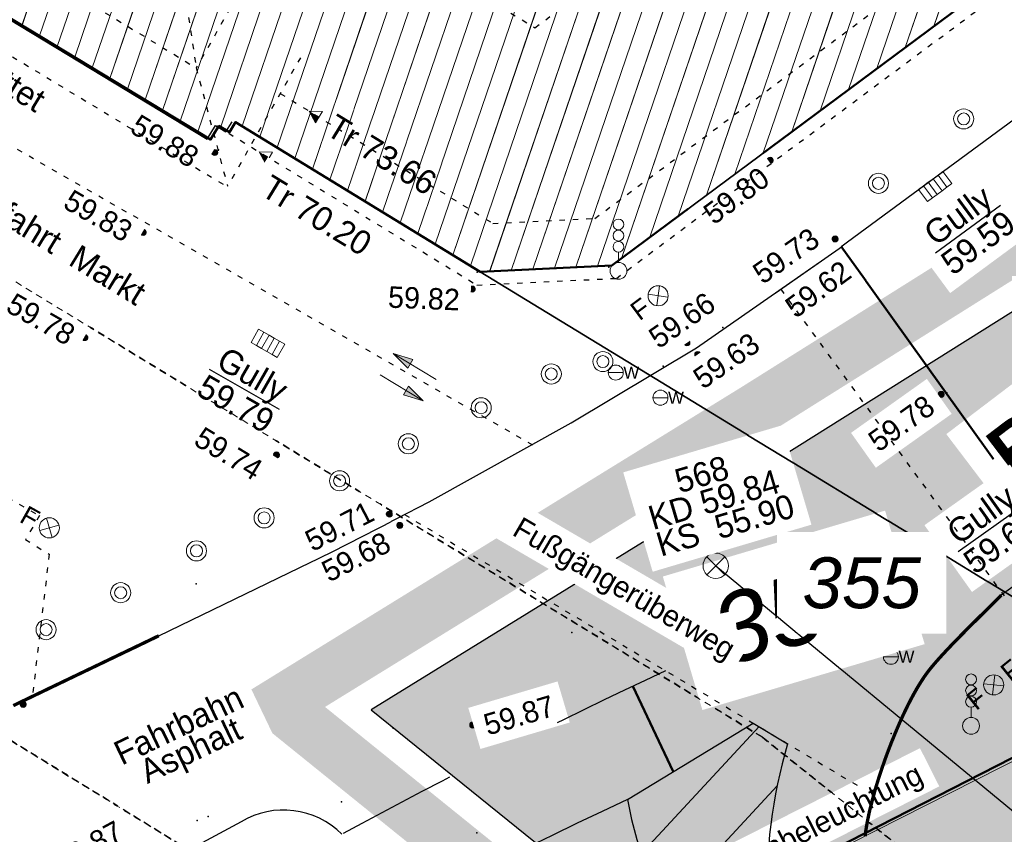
# Model space of a CAD drawing. Header units: millimetres. Extents: x 32365810 to 32368499, y 5620272 to 5622478.
# Tile 160 of 249: x 32366629 to 32366647, y 5620693 to 5620708. Entities that reach past the tile are written whole.
import ezdxf

# ---------------------------------------------------------------- set-up
doc = ezdxf.new("R2010")
doc.units = ezdxf.units.MM
for name, pattern in [('1000.100', [0]), ('1000.104', [0.225, 0.075, -0.15]), ('1000.196', [0.225, 0.075, -0.15]), ('1000.210', [0]), ('1000.212', [0.25, 0.1, -0.15]), ('1000.213', [4.5, 2.25, -2.25]), ('1000.214', [0]), ('1000.300', [0]), ('1000.325', [0]), ('1600.1047', [0]), ('1600.2028', [0]), ('1600.2032', [0.25, 0.125, 0, 0, -0.125]), ('1600.2505', [0]), ('1600.2512', [0.25, 0.125, 0, 0, -0.125]), ('GELTUNGSBEREICH', [8.5, 7, -1.5])]:
    doc.linetypes.add(name, pattern=pattern)
doc.layers.get('0').update_dxf_attribs({"color": 1, "linetype": 'CONTINUOUS'})
doc.layers.add('_K_Flurstücke_Grenzpunkte', color=251, linetype='CONTINUOUS', lineweight=50)
for name, color, linetype in [('_K_Gebäude', 251, 'CONTINUOUS'), ('_K_Siedlungsflächen - Bauwerke u. Einrichtungen', 251, 'CONTINUOUS'), ('GELTUNGSBEREICH_B', 7, 'CONTINUOUS'), ('UMGR_GELTUNGSBEREICH', 7, 'CONTINUOUS'), ('UMGR_STRASSENVERKEHRSFLÄCHE', 7, 'CONTINUOUS')]:
    doc.layers.add(name, color=color, linetype=linetype)
for name, color, linetype, transparency in [('Beschriftung Kanalbestand (AMT 66)', 7, 'CONTINUOUS', 0.75), ('Beschriftung Topographie', 7, 'CONTINUOUS', 0.75), ('EFB-_ Dachhöhen Bestandsgebäude (NHN)', 7, 'CONTINUOUS', 0.75), ('Fahrbahnmarkierung', 7, 'CONTINUOUS', 0.75), ('Flurstücke_Grenzpunkte', 11, 'CONTINUOUS', 0.75), ('Gebäude', 31, 'CONTINUOUS', 0.75), ('Höhen_ gemessen (NHN)', 7, 'CONTINUOUS', 0.75), ('Lagebezeichnungen', 12, 'CONTINUOUS', 0.75), ('Leitungen Kanalbestand (AMT 66)', 7, 'CONTINUOUS', 0.75), ('Siedlungsflächen - Bauwerke u. Einrichtungen', 51, 'CONTINUOUS', 0.75), ('Stromversorgung', 7, 'CONTINUOUS', 0.75), ('Symbole Topographie', 7, 'CONTINUOUS', 0.75), ('Topographie_ örtl. Aufnahme', 7, 'CONTINUOUS', 0.75), ('Wasserleitung', 7, 'CONTINUOUS', 0.75), ('weitere Entwässerungsleitungen', 7, 'CONTINUOUS', 0.75)]:
    doc.layers.add(name, color=color, linetype=linetype, transparency=transparency)
doc.layers.add('STRASSENVERKEHRSFLÄCHE_FA', color=7, linetype='CONTINUOUS', true_color=0xfff5bf)
doc.styles.add('Arial', font='arial.ttf')
doc.styles.add('Beschriftung Fahrbahnmarkierung_ grau', font='GOTHIC.TTF')
doc.styles.add('Beschriftung Topographie_ blau', font='GOTHIC.TTF')
doc.styles.add('Dachhöhe NHN_ Bestand_ gemessen_ schwarz', font='GOTHIC.TTF')
doc.styles.add('Flurstücksnummer - K 10 700', font='ariali.ttf')
doc.styles.add('Höhe NHN_ gemessen_ blau', font='GOTHIC.TTF')
doc.styles.add('Kanal_ Höhe_ NHN (Deckel_Sohle)_ lila', font='GOTHIC.TTF')
doc.styles.add('Name - Bauwerken u. Einrichtungen - F 10', font='arialbd.ttf')
doc.styles.add('Stromversorgung_ Beschriftung allgemein_ dünn_ schwarz', font='GOTHIC.TTF')

# ---------------------------------------------------------------- blocks, each defined once
blk = doc.blocks.new('S1000.451')
at = {"color": 0, "lineweight": -2}
for radius in [0.5, 0.3]:
    blk.add_circle((0, 0), radius, dxfattribs=at)
blk = doc.blocks.new('S1000.364', base_point=(0.25, 0))
at = {"color": 0, "lineweight": -2}
for p, q in [((0.075, 0.175), (0.425, -0.175)), ((0.425, 0.175), (0.075, -0.175))]:
    blk.add_line(p, q, dxfattribs=at)
blk.add_circle((0.25, 0), 0.25, dxfattribs=at)
at = {"color": 0, "lineweight": -2, "insert": (-0.5, -0.235), "char_height": 0.47, "attachment_point": 7, "line_spacing_factor": 0.69, "style": 'Arial'}
blk.add_mtext('F', dxfattribs=at)
blk = doc.blocks.new('S1000.549', base_point=(-0.2, 0))
at = {"color": 0, "lineweight": -2}
blk.add_line((-0.45, 0), (0.05, 0), dxfattribs=at)
blk.add_circle((-0.2, 0), 0.25, dxfattribs=at)
at = {"color": 0, "lineweight": -2, "insert": (0.05246, -0.199999), "char_height": 0.4, "attachment_point": 7, "line_spacing_factor": 0.69, "style": 'Arial'}
blk.add_mtext('W', dxfattribs=at)
blk = doc.blocks.new('S1000.332')
at = {"lineweight": -2}
h = blk.add_hatch(color=0, dxfattribs=at)
h.paths.add_polyline_path([(-0.175, -0.05), (-0.075, -0.05), (-0.125, -0.25)], flags=0)
h.paths.add_polyline_path([(0.125, 0.25), (0.175, 0.05), (0.075, 0.05)], flags=0)
at = {"color": 0, "lineweight": -2}
for p, q in [((-0.125, -0.25), (-0.125, 0.25)), ((0.125, 0.25), (0.075, 0.05)), ((0.125, -0.25), (0.125, 0.25)), ((0.175, 0.05), (0.125, 0.25)), ((0.075, 0.05), (0.175, 0.05)), ((-0.175, -0.05), (-0.075, -0.05)), ((-0.125, -0.25), (-0.175, -0.05)), ((-0.075, -0.05), (-0.125, -0.25))]:
    blk.add_line(p, q, dxfattribs=at)
blk = doc.blocks.new('S1000.431', base_point=(0, -0.36))
at = {"color": 0, "lineweight": -2}
blk.add_line((0, -0.22), (0, -0.05), dxfattribs=at)
for centre, radius in [((0, 0.41), 0.09), ((0, 0.225), 0.09), ((0, 0.04), 0.09), ((0, -0.36), 0.14)]:
    blk.add_circle(centre, radius, dxfattribs=at)
blk = doc.blocks.new('S1000.507', base_point=(0, -0.25))
at = {"color": 0, "lineweight": -2}
for p, q in [((-0.5, 0.25), (-0.3, 0.25)), ((-0.5, -0.25), (-0.5, 0.25)), ((-0.3, 0.25), (-0.1, 0.25)), ((-0.3, 0.25), (-0.3, -0.25)), ((-0.1, 0.25), (0.1, 0.25)), ((-0.1, 0.25), (-0.1, -0.25)), ((0.1, 0.25), (0.3, 0.25)), ((0.1, 0.25), (0.1, -0.25)), ((0.3, 0.25), (0.5, 0.25)), ((0.3, 0.25), (0.3, -0.25)), ((0.5, 0.25), (0.5, -0.25)), ((-0.3, -0.25), (-0.5, -0.25)), ((-0.1, -0.25), (-0.3, -0.25)), ((0.1, -0.25), (-0.1, -0.25)), ((0.3, -0.25), (0.1, -0.25)), ((0.5, -0.25), (0.3, -0.25))]:
    blk.add_line(p, q, dxfattribs=at)
blk = doc.blocks.new('S1000.345')
at = {"color": 0, "lineweight": -2}
for p, q in [((-0.353554, 0.353554), (0.353554, -0.353554)), ((-0.353554, -0.353554), (0.353554, 0.353554))]:
    blk.add_line(p, q, dxfattribs=at)
blk.add_circle((0, 0), 0.5, dxfattribs=at)
blk = doc.blocks.new('S1000.114', base_point=(0, 0.366025))
at = {"lineweight": -2}
blk.add_hatch(color=0, dxfattribs=at).paths.add_polyline_path([(-0.5, -0.5), (0, 0.366026), (0, -0.5)], flags=0)
at = {"color": 0, "lineweight": -2}
for p, q in [((0, 0.366026), (-0.5, -0.5)), ((0.5, -0.5), (0, 0.366026)), ((-0.5, -0.5), (0, -0.5)), ((0, -0.5), (0.5, -0.5))]:
    blk.add_line(p, q, dxfattribs=at)
blk = doc.blocks.new('S1000.15')
at = {"color": 0, "lineweight": -2}
for p, q in [((-0.5, 0.05), (-0.485, 0.1)), ((0.495, 0.05), (-0.5, 0.05)), ((-0.5, -0.05), (-0.5, 0)), ((-0.5, 0), (0.5, 0)), ((-0.485, 0.1), (0.49, 0.1)), ((-0.475, 0.15), (-0.455, 0.2)), ((0.475, 0.15), (-0.475, 0.15)), ((-0.455, 0.2), (0.455, 0.2)), ((-0.43, 0.25), (-0.4, 0.3)), ((0.43, 0.25), (-0.43, 0.25)), ((-0.4, 0.3), (0.395, 0.3)), ((-0.355, 0.35), (-0.295, 0.4)), ((0.36, 0.35), (-0.355, 0.35)), ((-0.295, 0.4), (0.3, 0.4)), ((0.22, 0.45), (-0.215, 0.45)), ((0.3, 0.4), (0.22, 0.45)), ((0.395, 0.3), (0.36, 0.35)), ((0.455, 0.2), (0.43, 0.25)), ((0.49, 0.1), (0.475, 0.15)), ((0.5, 0), (0.495, 0.05)), ((0.495, -0.05), (-0.5, -0.05)), ((-0.475, -0.15), (-0.49, -0.1)), ((-0.49, -0.1), (0.485, -0.1)), ((0.475, -0.15), (-0.475, -0.15)), ((-0.43, -0.25), (-0.455, -0.2)), ((-0.455, -0.2), (0.46, -0.2)), ((0.425, -0.25), (-0.43, -0.25)), ((-0.355, -0.35), (-0.4, -0.3)), ((-0.4, -0.3), (0.395, -0.3)), ((0.345, -0.35), (-0.355, -0.35)), ((-0.205, -0.45), (-0.29, -0.4)), ((-0.29, -0.4), (0.285, -0.4)), ((0.2, -0.45), (-0.205, -0.45)), ((0.285, -0.4), (0.345, -0.35)), ((0.395, -0.3), (0.425, -0.25)), ((0.46, -0.2), (0.475, -0.15)), ((0.485, -0.1), (0.495, -0.05))]:
    blk.add_line(p, q, dxfattribs=at)
blk.add_circle((0, 0), 0.5, dxfattribs=at)
blk = doc.blocks.new('O1014')
at = {"layer": 'Flurstücke_Grenzpunkte', "color": 7, "linetype": '1600.2028', "lineweight": 35}
for p, q in [((32366117.136, 5622073.189), (32366132.486, 5622063.896)), ((32366139.979, 5622061.544), (32366153.501, 5622071.588)), ((32366132.486, 5622063.896), (32366132.641, 5622064.152)), ((32366132.641, 5622064.152), (32366132.839, 5622064.033)), ((32366132.839, 5622064.033), (32366132.952, 5622064.222)), ((32366132.952, 5622064.222), (32366137.524, 5622061.426)), ((32366137.524, 5622061.426), (32366139.979, 5622061.544))]:
    blk.add_line(p, q, dxfattribs=at)
blk = doc.blocks.new('O1462')
at = {"layer": 'Flurstücke_Grenzpunkte', "color": 7, "linetype": '1600.2028', "lineweight": 35}
blk.add_line((32366149.913, 5622053.603), (32366133.183, 5622045.049), dxfattribs=at)
blk = doc.blocks.new('O1587')
at = {"layer": 'Flurstücke_Grenzpunkte', "color": 7, "linetype": '1600.2028', "lineweight": 35}
for p, q in [((32366139.979, 5622061.544), (32366153.501, 5622071.588)), ((32366137.524, 5622061.426), (32366139.979, 5622061.544)), ((32366137.524, 5622061.426), (32366138.51, 5622060.824)), ((32366138.51, 5622060.824), (32366140.79, 5622059.432)), ((32366140.79, 5622059.432), (32366147.519, 5622055.324))]:
    blk.add_line(p, q, dxfattribs=at)
blk = doc.blocks.new('O1916')
at = {"layer": 'Flurstücke_Grenzpunkte', "color": 7, "linetype": '1600.2028', "lineweight": 35}
for p, q in [((32366117.136, 5622073.189), (32366132.486, 5622063.896)), ((32366132.486, 5622063.896), (32366132.641, 5622064.152)), ((32366132.641, 5622064.152), (32366132.839, 5622064.033)), ((32366132.839, 5622064.033), (32366132.952, 5622064.222)), ((32366132.952, 5622064.222), (32366137.524, 5622061.426)), ((32366137.524, 5622061.426), (32366138.51, 5622060.824)), ((32366138.51, 5622060.824), (32366140.79, 5622059.432)), ((32366140.79, 5622059.432), (32366147.519, 5622055.324)), ((32366149.913, 5622053.603), (32366133.183, 5622045.049))]:
    blk.add_line(p, q, dxfattribs=at)
at = {"layer": 'Flurstücke_Grenzpunkte', "color": 7, "lineweight": 18, "insert": (32366144.648, 5622055.132), "char_height": 0.95, "attachment_point": 8, "line_spacing_factor": 0.69, "style": 'Flurstücksnummer - K 10 700', "bg_fill": 2}
blk.add_mtext('355', dxfattribs=at)
blk = doc.blocks.new('O2545')
at = {"layer": 'Gebäude', "color": 7, "linetype": '1600.2505', "lineweight": 18}
for p, q in [((32366117.136, 5622073.189), (32366132.486, 5622063.896)), ((32366139.979, 5622061.544), (32366153.501, 5622071.588)), ((32366132.486, 5622063.896), (32366132.641, 5622064.152)), ((32366132.641, 5622064.152), (32366132.839, 5622064.033)), ((32366132.839, 5622064.033), (32366132.952, 5622064.222)), ((32366132.952, 5622064.222), (32366137.524, 5622061.426)), ((32366137.524, 5622061.426), (32366139.979, 5622061.544))]:
    blk.add_line(p, q, dxfattribs=at)
blk = doc.blocks.new('*X975')
at = {"color": 253, "linetype": '1000.210', "lineweight": 25, "true_color": 0x999999}
for p, q in [((32366140.527547, 5622050.561694), (32366142.729425, 5622052.934107)), ((32366140.942864, 5622049.539178), (32366143.066823, 5622051.827636)), ((32366141.46656, 5622048.633435), (32366142.879245, 5622050.155532)), ((32366142.085686, 5622047.830512), (32366142.949397, 5622048.761118)), ((32366142.794071, 5622047.123762), (32366143.1825, 5622047.542275))]:
    blk.add_line(p, q, dxfattribs=at)
blk = doc.blocks.new('*X1198')
at = {"color": 253, "linetype": '1600.1047', "lineweight": 18, "true_color": 0xb2b2b2}
for p, q in [((32366128.963278, 5622066.028681), (32366138.612905, 5622094.356393)), ((32366129.291707, 5622065.829848), (32366138.980248, 5622094.271795)), ((32366129.620136, 5622065.631015), (32366139.34759, 5622094.187197)), ((32366129.948565, 5622065.432181), (32366139.714932, 5622094.102598)), ((32366130.276994, 5622065.233348), (32366140.082274, 5622094.018)), ((32366130.605423, 5622065.034515), (32366140.449616, 5622093.933401)), ((32366130.933852, 5622064.835682), (32366140.816959, 5622093.848803)), ((32366131.262281, 5622064.636848), (32366141.184301, 5622093.764205)), ((32366145.991906, 5622066.010323), (32366150.89704, 5622080.40997)), ((32366145.461553, 5622065.616383), (32366150.368114, 5622080.02022)), ((32366131.59071, 5622064.438015), (32366136.85179, 5622079.882588)), ((32366131.919139, 5622064.239182), (32366137.185448, 5622079.699106)), ((32366144.931199, 5622065.222442), (32366149.839185, 5622079.630461)), ((32366132.247567, 5622064.040349), (32366137.519107, 5622079.515625)), ((32366132.674834, 5622064.131666), (32366137.852765, 5622079.332143)), ((32366144.400846, 5622064.828501), (32366149.310257, 5622079.240702)), ((32366133.075945, 5622064.146201), (32366138.186423, 5622079.148661)), ((32366138.906688, 5622061.492459), (32366144.862766, 5622078.977286)), ((32366139.309442, 5622061.511818), (32366145.26363, 5622078.991095)), ((32366139.712197, 5622061.531176), (32366145.664494, 5622079.004904)), ((32366140.158022, 5622061.676976), (32366146.065358, 5622079.018713)), ((32366133.403806, 5622063.945699), (32366138.520082, 5622078.96518)), ((32366138.503934, 5622061.473101), (32366144.461902, 5622078.963477)), ((32366140.688375, 5622062.070917), (32366146.443624, 5622078.966185)), ((32366143.870493, 5622064.434561), (32366148.781328, 5622078.850943)), ((32366133.731666, 5622063.745196), (32366138.85374, 5622078.781698)), ((32366141.218728, 5622062.464857), (32366146.720776, 5622078.61682)), ((32366134.059526, 5622063.544694), (32366139.187398, 5622078.598217)), ((32366143.34014, 5622064.04062), (32366148.25237, 5622078.461096)), ((32366134.387387, 5622063.344191), (32366139.521057, 5622078.414735)), ((32366141.749081, 5622062.858798), (32366146.997927, 5622078.267455)), ((32366134.715247, 5622063.143689), (32366139.854715, 5622078.231254)), ((32366142.809787, 5622063.646679), (32366147.723314, 5622078.070963)), ((32366135.043107, 5622062.943186), (32366140.188374, 5622078.047772)), ((32366142.279434, 5622063.252739), (32366147.275079, 5622077.91809)), ((32366135.370968, 5622062.742684), (32366140.522032, 5622077.864291)), ((32366135.698828, 5622062.542181), (32366140.85569, 5622077.680809)), ((32366136.026688, 5622062.341679), (32366141.189349, 5622077.497327)), ((32366136.354549, 5622062.141176), (32366141.523007, 5622077.313846)), ((32366136.682409, 5622061.940674), (32366141.856665, 5622077.130364)), ((32366137.010269, 5622061.740171), (32366142.190324, 5622076.946883)), ((32366137.33813, 5622061.539669), (32366142.523982, 5622076.763401)), ((32366138.101179, 5622061.453742), (32366143.277935, 5622076.650768)), ((32366137.698425, 5622061.434384), (32366142.857641, 5622076.57992))]:
    blk.add_line(p, q, dxfattribs=at)

msp = doc.modelspace()

# ---------------------------------------------------------------- hatches: boundary and pattern name
at = {"layer": 'STRASSENVERKEHRSFLÄCHE_FA', "true_color": 0xffd24a}
h = msp.add_hatch(color=41, dxfattribs=at)
h.paths.add_polyline_path([(32366700.812, 5620642.637), (32366709.343, 5620645.3), (32366744.935, 5620656.407), (32366800.844, 5620673.855), (32366814.238, 5620678.035), (32366812.525, 5620684.489), (32366790.959, 5620765.764), (32366786.667, 5620779.054), (32366782.414, 5620794.243), (32366771.602, 5620788.163), (32366758.559, 5620780.941), (32366707.208, 5620751.956), (32366691.608, 5620737.561), (32366678.051, 5620726.047), (32366655.3, 5620707.965), (32366642.99, 5620700.236), (32366635.313, 5620695.501)], flags=0)
edge = h.paths.add_edge_path(flags=0)
edge.add_line((32366743.171, 5620661.733), (32366743.725, 5620660.059))
edge.add_line((32366743.725, 5620660.059), (32366743.458, 5620659.979))
edge.add_line((32366743.458, 5620659.979), (32366724.425, 5620654.23))
edge.add_line((32366724.425, 5620654.23), (32366712.306, 5620650.509))
edge.add_line((32366712.306, 5620650.509), (32366710.876, 5620650.047))
edge.add_line((32366710.876, 5620650.047), (32366706.05, 5620648.579))
edge.add_arc((32366704.003, 5620654.956), 6.698, 283.318, 287.7972, ccw=False)
edge.add_line((32366705.546, 5620648.438), (32366698.424, 5620654.325))
edge.add_line((32366698.424, 5620654.325), (32366697.04, 5620655.473))
edge.add_line((32366697.04, 5620655.473), (32366693.205, 5620658.654))
edge.add_line((32366693.205, 5620658.654), (32366688.766, 5620662.336))
edge.add_line((32366688.766, 5620662.336), (32366681.071, 5620668.621))
edge.add_line((32366681.071, 5620668.621), (32366678.012, 5620671.146))
edge.add_line((32366678.012, 5620671.146), (32366674.951, 5620673.67))
edge.add_line((32366674.951, 5620673.67), (32366671.86, 5620676.22))
edge.add_line((32366671.86, 5620676.22), (32366667.729, 5620679.629))
edge.add_line((32366667.729, 5620679.629), (32366654.864, 5620689.785))
edge.add_line((32366654.864, 5620689.785), (32366649.894, 5620695.982))
edge.add_line((32366649.894, 5620695.982), (32366658.967, 5620703.306))
edge.add_line((32366658.967, 5620703.306), (32366659.344, 5620702.84))
edge.add_line((32366659.344, 5620702.84), (32366668.389, 5620710.034))
edge.add_line((32366668.389, 5620710.034), (32366674.395, 5620714.748))
edge.add_line((32366674.395, 5620714.748), (32366678.887, 5620718.272))
edge.add_line((32366678.887, 5620718.272), (32366679.916, 5620719.08))
edge.add_line((32366679.916, 5620719.08), (32366682.406, 5620721.072))
edge.add_line((32366682.406, 5620721.072), (32366687.066, 5620724.769))
edge.add_line((32366687.066, 5620724.769), (32366692.104, 5620728.954))
edge.add_line((32366692.104, 5620728.954), (32366695.975, 5620732.09))
edge.add_line((32366695.975, 5620732.09), (32366701.909, 5620736.897))
edge.add_line((32366701.909, 5620736.897), (32366705.598, 5620739.886))
edge.add_line((32366705.598, 5620739.886), (32366707.114, 5620741.114))
edge.add_line((32366707.114, 5620741.114), (32366709.678, 5620743.191))
edge.add_line((32366709.678, 5620743.191), (32366711.231, 5620744.449))
edge.add_line((32366711.231, 5620744.449), (32366709.901, 5620746.78))
edge.add_line((32366709.901, 5620746.78), (32366714.041, 5620748.991))
edge.add_line((32366714.041, 5620748.991), (32366720.118, 5620752.237))
edge.add_line((32366720.118, 5620752.237), (32366735.266, 5620760.328))
edge.add_line((32366735.266, 5620760.328), (32366742.576, 5620764.232))
edge.add_line((32366742.576, 5620764.232), (32366745.667, 5620765.883))
edge.add_line((32366745.667, 5620765.883), (32366748.389, 5620767.337))
edge.add_line((32366748.389, 5620767.337), (32366756.702, 5620771.881))
edge.add_line((32366756.702, 5620771.881), (32366764.579, 5620776.187))
edge.add_line((32366764.579, 5620776.187), (32366766.33, 5620772.553))
edge.add_line((32366766.33, 5620772.553), (32366774.371, 5620775.593))
edge.add_line((32366774.371, 5620775.593), (32366779.279, 5620762.41))
edge.add_line((32366779.279, 5620762.41), (32366782.33, 5620749.774))
edge.add_line((32366782.33, 5620749.774), (32366791.82, 5620710.458))
edge.add_line((32366791.82, 5620710.458), (32366791.885, 5620710.186))
edge.add_line((32366791.885, 5620710.186), (32366793.466, 5620703.78))
edge.add_line((32366793.466, 5620703.78), (32366795.233, 5620696.617))
edge.add_line((32366795.233, 5620696.617), (32366799.353, 5620680.172))
edge.add_line((32366799.353, 5620680.172), (32366785.793, 5620675.727))
edge.add_line((32366785.793, 5620675.727), (32366779.86, 5620673.837))
edge.add_line((32366779.86, 5620673.837), (32366773.881, 5620671.894))
edge.add_line((32366773.881, 5620671.894), (32366767.913, 5620669.955))
edge.add_line((32366767.913, 5620669.955), (32366743.171, 5620661.733))

# ---------------------------------------------------------------- linework, layer by layer
at = {"layer": '_K_Flurstücke_Grenzpunkte', "linetype": '1600.2028', "lineweight": 35}
for p, q in [((32366616.961, 5620715.443), (32366632.311, 5620706.15)), ((32366639.804, 5620703.798), (32366653.326, 5620713.842)), ((32366632.311, 5620706.15), (32366632.466, 5620706.406)), ((32366632.466, 5620706.406), (32366632.664, 5620706.287)), ((32366632.664, 5620706.287), (32366632.777, 5620706.476)), ((32366632.777, 5620706.476), (32366637.349, 5620703.68)), ((32366637.349, 5620703.68), (32366639.804, 5620703.798)), ((32366637.349, 5620703.68), (32366638.335, 5620703.078)), ((32366637.349, 5620703.68), (32366638.335, 5620703.078)), ((32366638.335, 5620703.078), (32366640.615, 5620701.686)), ((32366638.335, 5620703.078), (32366640.615, 5620701.686)), ((32366640.615, 5620701.686), (32366647.344, 5620697.578)), ((32366640.615, 5620701.686), (32366647.344, 5620697.578)), ((32366649.738, 5620695.857), (32366633.008, 5620687.303))]:
    msp.add_line(p, q, dxfattribs=at)
at = {"layer": '_K_Flurstücke_Grenzpunkte', "linetype": '1600.2028'}
for points in [[(32366616.961, 5620715.443), (32366632.311, 5620706.15), (32366632.466, 5620706.406), (32366632.664, 5620706.287), (32366632.777, 5620706.476), (32366637.349, 5620703.68), (32366639.804, 5620703.798), (32366653.326, 5620713.842)], [(32366654.864, 5620689.785), (32366649.894, 5620695.982), (32366649.738, 5620695.857), (32366633.008, 5620687.303)]]:
    msp.add_lwpolyline(points, dxfattribs=at)
at = {"layer": '_K_Gebäude', "linetype": '1600.2505', "lineweight": -2}
msp.add_lwpolyline([(32366661.035, 5620736.313), (32366654.237, 5620738.062), (32366654.179, 5620738.077), (32366653.071, 5620733.268), (32366652.945, 5620732.723), (32366643.533, 5620735.437), (32366629.638, 5620738.637), (32366627.463, 5620734.814), (32366618.849, 5620719.673), (32366616.818, 5620716.102), (32366617.013, 5620715.973), (32366616.873, 5620715.742), (32366617.069, 5620715.623), (32366616.961, 5620715.443), (32366632.311, 5620706.15), (32366632.466, 5620706.406), (32366632.664, 5620706.287), (32366632.777, 5620706.476), (32366637.349, 5620703.68), (32366639.804, 5620703.798), (32366653.326, 5620713.842), (32366655.837, 5620715.706), (32366670.241, 5620726.406)], dxfattribs=at)
at = {"layer": '_K_Gebäude', "linetype": '1600.2032', "lineweight": -2}
for points in [[(32366613.067, 5620704.462), (32366634.621, 5620691.218), (32366640.038, 5620691.308), (32366647.73, 5620685.206), (32366648.558, 5620685.352), (32366650.174, 5620684.057), (32366650.237, 5620684.134), (32366652.515, 5620686.96), (32366652.579, 5620687.038), (32366642.611, 5620694.995), (32366617.153, 5620710.513), (32366617.558, 5620711.085), (32366615.995, 5620712.19), (32366614.738, 5620713.459), (32366613.84, 5620715.019)], [(32366613.84, 5620715.019), (32366614.738, 5620713.459), (32366615.995, 5620712.19), (32366617.558, 5620711.085), (32366617.153, 5620710.513), (32366642.611, 5620694.995), (32366652.579, 5620687.038), (32366652.515, 5620686.96), (32366650.237, 5620684.134), (32366650.174, 5620684.057), (32366648.558, 5620685.352), (32366647.73, 5620685.206), (32366640.038, 5620691.308), (32366634.621, 5620691.218), (32366613.067, 5620704.462)]]:
    msp.add_lwpolyline(points, dxfattribs=at)
at = {"layer": '_K_Siedlungsflächen - Bauwerke u. Einrichtungen', "linetype": '1600.1047', "lineweight": 18}
for p, q in [((32366628.789, 5620708.282), (32366638.438, 5620736.61)), ((32366629.117, 5620708.084), (32366638.806, 5620736.525)), ((32366629.446, 5620707.885), (32366639.173, 5620736.441)), ((32366629.774, 5620707.686), (32366639.54, 5620736.356)), ((32366630.102, 5620707.487), (32366639.908, 5620736.272)), ((32366630.431, 5620707.288), (32366640.275, 5620736.187)), ((32366630.759, 5620707.089), (32366640.642, 5620736.102)), ((32366631.088, 5620706.891), (32366641.01, 5620736.018)), ((32366645.817, 5620708.264), (32366650.722, 5620722.664)), ((32366645.287, 5620707.87), (32366650.194, 5620722.274)), ((32366631.416, 5620706.692), (32366636.677, 5620722.136)), ((32366631.745, 5620706.493), (32366637.011, 5620721.953)), ((32366644.757, 5620707.476), (32366649.665, 5620721.884)), ((32366632.073, 5620706.294), (32366637.345, 5620721.769)), ((32366632.5, 5620706.385), (32366637.678, 5620721.586)), ((32366644.226, 5620707.082), (32366649.136, 5620721.494)), ((32366632.901, 5620706.4), (32366638.012, 5620721.402)), ((32366639.538, 5620703.785), (32366645.49, 5620721.259)), ((32366639.983, 5620703.931), (32366645.891, 5620721.272)), ((32366633.229, 5620706.199), (32366638.346, 5620721.219)), ((32366638.329, 5620703.727), (32366644.287, 5620721.217)), ((32366638.732, 5620703.746), (32366644.688, 5620721.231)), ((32366639.135, 5620703.765), (32366645.089, 5620721.245)), ((32366640.514, 5620704.325), (32366646.269, 5620721.22)), ((32366643.696, 5620706.688), (32366648.607, 5620721.105)), ((32366633.557, 5620705.999), (32366638.679, 5620721.035)), ((32366633.885, 5620705.798), (32366639.013, 5620720.852)), ((32366641.044, 5620704.719), (32366646.546, 5620720.87)), ((32366643.166, 5620706.294), (32366648.078, 5620720.715)), ((32366634.213, 5620705.598), (32366639.346, 5620720.668)), ((32366641.575, 5620705.112), (32366646.823, 5620720.521)), ((32366634.541, 5620705.397), (32366639.68, 5620720.485)), ((32366634.869, 5620705.197), (32366640.014, 5620720.301)), ((32366642.105, 5620705.506), (32366647.101, 5620720.172)), ((32366642.635, 5620705.9), (32366647.549, 5620720.325)), ((32366635.196, 5620704.996), (32366640.347, 5620720.118)), ((32366635.524, 5620704.796), (32366640.681, 5620719.934)), ((32366635.852, 5620704.595), (32366641.015, 5620719.751)), ((32366636.18, 5620704.395), (32366641.348, 5620719.568)), ((32366636.508, 5620704.194), (32366641.682, 5620719.384)), ((32366636.836, 5620703.994), (32366642.016, 5620719.201)), ((32366637.164, 5620703.793), (32366642.349, 5620719.017)), ((32366637.927, 5620703.707), (32366643.103, 5620718.904)), ((32366637.524, 5620703.688), (32366642.683, 5620718.834))]:
    msp.add_line(p, q, dxfattribs=at)
at = {"layer": 'Fahrbahnmarkierung', "color": 7, "true_color": 0xffffff}
for p in [(32366646.06, 5620701.418, 59.781), (32366639.06, 5620696.946, 59.846), (32366635.722, 5620695.159, 59.862), (32366634.759, 5620693.786, 59.857), (32366632.269, 5620693.509, 59.866), (32366632.062, 5620693.438, 59.867), (32366637.284, 5620693.204, 59.874)]:
    msp.add_point(p, dxfattribs=at)
at = {"layer": 'GELTUNGSBEREICH_B', "linetype": 'GELTUNGSBEREICH', "ltscale": 0.5, "const_width": 1, "flags": 128}
msp.add_lwpolyline([(32366700.6, 5620641.524), (32366709.641, 5620644.345), (32366745.233, 5620655.452), (32366801.142, 5620672.901), (32366815.45, 5620677.366), (32366813.492, 5620684.746), (32366791.918, 5620766.046), (32366787.625, 5620779.343), (32366783.034, 5620795.739), (32366771.115, 5620789.036), (32366758.071, 5620781.813), (32366706.615, 5620752.77), (32366690.945, 5620738.31), (32366677.416, 5620726.82), (32366654.721, 5620708.782), (32366642.462, 5620701.085), (32366633.585, 5620695.611)], close=True, dxfattribs=at)
at = {"layer": 'GELTUNGSBEREICH_B', "const_width": 1}
msp.add_lwpolyline([(32366634.436, 5620696.136), (32366633.585, 5620695.611), (32366634.363, 5620694.983)], dxfattribs=at)
at = {"layer": 'Topographie_ örtl. Aufnahme', "color": 7, "true_color": 0xffffff}
for p in [(32366632.459, 5620705.957, 59.893), (32366637.288, 5620703.671, 59.828), (32366639.752, 5620703.767, 59.809), (32366641.88, 5620702.641, 59.624), (32366640.765, 5620701.918, 59.643), (32366632.042, 5620697.857, 59.763), (32366645.704, 5620696.206, 59.65), (32366645.02, 5620695.059, 59.624), (32366644.586, 5620693.613, 59.67), (32366644.546, 5620693.22, 59.722)]:
    msp.add_point(p, dxfattribs=at)
at = {"layer": 'UMGR_GELTUNGSBEREICH'}
msp.add_lwpolyline([(32366700.812, 5620642.637), (32366709.343, 5620645.3), (32366744.935, 5620656.407), (32366800.844, 5620673.855), (32366814.238, 5620678.035), (32366812.525, 5620684.489), (32366790.959, 5620765.764), (32366786.667, 5620779.054), (32366782.414, 5620794.243), (32366771.602, 5620788.163), (32366758.559, 5620780.941), (32366707.208, 5620751.956), (32366691.608, 5620737.561), (32366678.051, 5620726.047), (32366655.3, 5620707.965), (32366642.99, 5620700.236), (32366635.313, 5620695.501)], close=True, dxfattribs=at)
at = {"layer": 'UMGR_STRASSENVERKEHRSFLÄCHE'}
msp.add_lwpolyline([(32366700.812, 5620642.637), (32366709.343, 5620645.3), (32366744.935, 5620656.407), (32366800.844, 5620673.855), (32366814.238, 5620678.035), (32366812.525, 5620684.489), (32366790.959, 5620765.764), (32366786.667, 5620779.054), (32366782.414, 5620794.243), (32366771.602, 5620788.163), (32366758.559, 5620780.941), (32366707.208, 5620751.956), (32366691.608, 5620737.561), (32366678.051, 5620726.047), (32366655.3, 5620707.965), (32366642.99, 5620700.236), (32366635.313, 5620695.501), (32366700.812, 5620642.637)], close=True, dxfattribs=at)

# ---------------------------------------------------------------- block references
at = {"layer": 'EFB-_ Dachhöhen Bestandsgebäude (NHN)', "color": 7, "lineweight": 18, "xscale": 0.25, "yscale": 0.25, "zscale": 0.25, "rotation": 58.55211449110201}
for p in [(32366634.151, 5620706.683, 73.659), (32366633.218, 5620705.921, 70.204)]:
    msp.add_blockref('S1000.114', p, dxfattribs=at)
at = {"layer": 'Höhen_ gemessen (NHN)', "color": 7, "lineweight": 18, "xscale": 0.1125, "yscale": 0.1125, "zscale": 0.1125}
for p in [(32366632.388, 5620705.908, 59.876), (32366642.763, 5620705.763, 59.799), (32366631.052, 5620704.417, 59.826), (32366643.976, 5620704.295, 59.727), (32366644.11, 5620704.077, 59.625), (32366637.197, 5620703.358, 59.817), (32366629.962, 5620702.453, 59.783), (32366641.209, 5620702.354, 59.658), (32366641.409, 5620702.137, 59.626), (32366645.957, 5620701.392, 59.783), (32366633.542, 5620700.261, 59.735), (32366635.649, 5620699.155, 59.71), (32366635.845, 5620698.946, 59.676), (32366628.811, 5620695.604, 59.767), (32366637.207, 5620695.218, 59.87)]:
    msp.add_blockref('S1000.15', p, dxfattribs=at)
at = {"layer": 'Symbole Topographie', "color": 7, "lineweight": 18}
for name, p, xscale, yscale, zscale in [('S1000.451', (32366646.377, 5620706.535, 59.71), 0.375, 0.375, 0.375), ('S1000.451', (32366644.785, 5620705.333, 59.734), 0.375, 0.375, 0.375), ('S1000.431', (32366639.929, 5620703.698, 59.796), 1.125, 1.125, 1.125), ('S1000.451', (32366639.639, 5620702.004, 59.712), 0.375, 0.375, 0.375), ('S1000.451', (32366638.675, 5620701.773, 59.733), 0.375, 0.375, 0.375), ('S1000.451', (32366637.365, 5620701.142, 59.731), 0.375, 0.375, 0.375), ('S1000.451', (32366636.005, 5620700.47, 59.754), 0.375, 0.375, 0.375), ('S1000.451', (32366634.721, 5620699.779, 59.747), 0.375, 0.375, 0.375), ('S1000.451', (32366633.311, 5620699.086, 59.778), 0.375, 0.375, 0.375), ('S1000.451', (32366632.048, 5620698.47, 59.763), 0.375, 0.375, 0.375), ('S1000.451', (32366630.632, 5620697.689, 59.79), 0.375, 0.375, 0.375), ('S1000.451', (32366629.238, 5620696.999, 59.831), 0.375, 0.375, 0.375), ('S1000.431', (32366646.515, 5620695.204, 59.763), 1.125, 1.125, 1.125)]:
    msp.add_blockref(name, p, dxfattribs=dict(at, xscale=xscale, yscale=yscale, zscale=zscale))
for name, p, xscale, yscale, zscale, rotation in [('S1000.364', (32366640.67, 5620703.233, 59.73), 0.7525, 0.7525, 0.7525, 36.60457861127), ('S1000.332', (32366636.002, 5620701.714), 1.875, 1.875, 1.875, 58.807587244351), ('S1000.364', (32366629.299, 5620698.901, 59.796), 0.7525, 0.7525, 0.7525, 330.733363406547), ('S1000.364', (32366647.577, 5620696.501, 59.776), 0.7525, 0.7525, 0.7525, 38.911515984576), ('S1000.364', (32366646.938, 5620695.968, 59.758), 0.7525, 0.7525, 0.7525, 38.911515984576)]:
    msp.add_blockref(name, p, dxfattribs=dict(at, xscale=xscale, yscale=yscale, zscale=zscale, rotation=rotation))
at = {"layer": 'Topographie_ örtl. Aufnahme', "color": 7, "lineweight": 18, "xscale": 0.5625, "yscale": 0.5625, "zscale": 0.5625}
for p, rotation in [((32366645.762, 5620705.386, 59.591), 216.442387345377), ((32366633.313, 5620702.223, 59.786), 330.156738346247)]:
    msp.add_blockref('S1000.507', p, dxfattribs=dict(at, rotation=rotation))
at = {"layer": 'Wasserleitung', "color": 7, "lineweight": 18, "xscale": 0.5625, "yscale": 0.5625, "zscale": 0.5625}
for p in [(32366639.879, 5620701.799, 59.689), (32366640.713, 5620701.33, 59.647), (32366645.018, 5620696.493, 59.713)]:
    msp.add_blockref('S1000.549', p, dxfattribs=at)

# ---------------------------------------------------------------- next in the draw order: texts
at = {"layer": '_K_Flurstücke_Grenzpunkte', "lineweight": 18, "insert": (32366643.393, 5620696.719), "char_height": 1.3, "attachment_point": 8, "rotation": 16.5125, "line_spacing_factor": 0.69, "style": 'Flurstücksnummer - K 10 700', "bg_fill": 2}
msp.add_mtext('355', dxfattribs=at)
at = {"layer": 'Beschriftung Topographie', "color": 142, "lineweight": 25, "true_color": 0x0087cd, "char_height": 0.45, "line_spacing_factor": 0.69, "style": 'Beschriftung Topographie_ blau', "bg_fill": 2}
for s, insert, attachment_point, rotation in [('geplattet', (32366627.986, 5620707.13), 8, 328.6255), ('Zufahrt  Markt', (32366629.436, 5620704.206), 5, 328.5076), ('Fahrbahn\\PAsphalt', (32366631.856, 5620694.923), 5, 25.5745)]:
    msp.add_mtext(s, dxfattribs=dict(at, insert=insert, attachment_point=attachment_point, rotation=rotation))
at = {"layer": 'EFB-_ Dachhöhen Bestandsgebäude (NHN)', "color": 7, "lineweight": 25, "insert": (32366633.457, 5620705.512, 70.204), "char_height": 0.45, "attachment_point": 1, "rotation": 328.5521, "line_spacing_factor": 0.69, "style": 'Dachhöhe NHN_ Bestand_ gemessen_ schwarz', "bg_fill": 2}
msp.add_mtext('Tr 70.20', dxfattribs=at)
at = {"layer": 'Höhen_ gemessen (NHN)', "color": 142, "lineweight": 25, "true_color": 0x0087cd, "char_height": 0.4, "line_spacing_factor": 0.69, "style": 'Höhe NHN_ gemessen_ blau', "bg_fill": 2}
for s, insert, attachment_point, rotation in [('59.88', (32366632.133, 5620705.95), 3, 328.8822), ('59.62', (32366644.077, 5620703.915), 3, 36.4288), ('59.82', (32366636.973, 5620703.358, 59.817), 3, 357.6769), ('59.66', (32366641.232, 5620702.608), 8, 34.845), ('59.68', (32366635.532, 5620698.842), 3, 27.1043), ('59.87', (32366637.431, 5620695.209), 4, 16.5123), ('59.87', (32366630.717, 5620693.093), 9, 28.2926)]:
    msp.add_mtext(s, dxfattribs=dict(at, insert=insert, attachment_point=attachment_point, rotation=rotation))
at = {"layer": 'Lagebezeichnungen', "color": 7, "lineweight": 18, "insert": (32366647.094, 5620700.064), "char_height": 0.95, "attachment_point": 4, "rotation": 37.2243, "line_spacing_factor": 0.69, "style": 'Name - Bauwerken u. Einrichtungen - F 10', "bg_fill": 2}
msp.add_mtext('Rathausgasse', dxfattribs=at)
at = {"layer": 'Stromversorgung', "color": 7, "lineweight": 25, "insert": (32366635.65, 5620688.967), "char_height": 0.4, "attachment_point": 7, "rotation": 26.8267, "line_spacing_factor": 0.69, "style": 'Stromversorgung_ Beschriftung allgemein_ dünn_ schwarz', "bg_fill": 2}
msp.add_mtext('hängende Stromleitung für Straßenbeleuchtung', dxfattribs=at)

# ---------------------------------------------------------------- next in the draw order: block references
at = {"layer": 'Flurstücke_Grenzpunkte', "color": 7, "true_color": 0xffffff}
msp.add_blockref('O1462', (499.825, -1357.746), dxfattribs=at)
at = {"layer": 'Leitungen Kanalbestand (AMT 66)', "color": 7, "lineweight": 18, "xscale": 0.475, "yscale": 0.475, "zscale": 0.475}
msp.add_blockref('S1000.345', (32366641.746, 5620698.192, 59.835), dxfattribs=at)

# ---------------------------------------------------------------- next in the draw order: texts
at = {"layer": 'EFB-_ Dachhöhen Bestandsgebäude (NHN)', "color": 7, "lineweight": 25, "insert": (32366634.552, 5620706.45, 73.659), "char_height": 0.45, "attachment_point": 4, "rotation": 328.5521, "line_spacing_factor": 0.69, "style": 'Dachhöhe NHN_ Bestand_ gemessen_ schwarz', "bg_fill": 2}
msp.add_mtext('Tr 73.66', dxfattribs=at)
at = {"layer": 'Höhen_ gemessen (NHN)', "color": 142, "lineweight": 25, "true_color": 0x0087cd, "char_height": 0.4, "line_spacing_factor": 0.69, "style": 'Höhe NHN_ gemessen_ blau', "bg_fill": 2}
for s, insert, attachment_point, rotation in [('59.83', (32366630.893, 5620704.569), 3, 330.1671), ('59.73', (32366643.724, 5620704.195), 9, 34.8557), ('59.78', (32366629.723, 5620702.464), 6, 330.2876), ('59.63', (32366641.829, 5620702.186), 2, 34.8469), ('59.71', (32366635.407, 5620699.051), 9, 27.0991)]:
    msp.add_mtext(s, dxfattribs=dict(at, insert=insert, attachment_point=attachment_point, rotation=rotation))
at = {"layer": 'weitere Entwässerungsleitungen', "color": 200, "lineweight": 25, "true_color": 0xd600ff, "char_height": 0.45, "attachment_point": 5, "line_spacing_factor": 0.69, "style": 'Kanal_ Höhe_ NHN (Deckel_Sohle)_ lila', "bg_fill": 2}
for s, insert, rotation in [('\\SGully/59.59;', (32366646.458, 5620704.48, 59.591), 36.4007), ('\\SGully/59.79;', (32366632.94, 5620701.49, 59.786), 330.1567), ('\\SGully/59.68;', (32366646.885, 5620698.893, 59.682), 35.4409)]:
    msp.add_mtext(s, dxfattribs=dict(at, insert=insert, rotation=rotation))

# ---------------------------------------------------------------- next in the draw order: texts
at = {"layer": 'Fahrbahnmarkierung', "color": 253, "lineweight": 25, "true_color": 0x999999, "insert": (32366639.878, 5620697.495), "char_height": 0.4, "attachment_point": 8, "rotation": 329.713, "line_spacing_factor": 0.69, "style": 'Beschriftung Fahrbahnmarkierung_ grau', "bg_fill": 2}
msp.add_mtext('Fußgängerüberweg', dxfattribs=at)
at = {"layer": 'Höhen_ gemessen (NHN)', "color": 142, "lineweight": 25, "true_color": 0x0087cd, "char_height": 0.4, "line_spacing_factor": 0.69, "style": 'Höhe NHN_ gemessen_ blau', "bg_fill": 2}
for s, insert, attachment_point, rotation in [('59.80', (32366642.55, 5620705.662), 3, 36.4719), ('59.78', (32366645.76, 5620701.237), 6, 35.4137), ('59.74', (32366633.218, 5620699.937), 6, 328.63)]:
    msp.add_mtext(s, dxfattribs=dict(at, insert=insert, attachment_point=attachment_point, rotation=rotation))

# ---------------------------------------------------------------- next in the draw order: block references
at = {"layer": 'Flurstücke_Grenzpunkte', "color": 7, "true_color": 0xffffff}
msp.add_blockref('O1014', (499.825, -1357.746), dxfattribs=at)

# ---------------------------------------------------------------- next in the draw order: texts
at = {"layer": 'Beschriftung Kanalbestand (AMT 66)', "color": 200, "lineweight": 25, "true_color": 0xd600ff, "insert": (32366640.51, 5620699.069, 59.835), "char_height": 0.45, "attachment_point": 4, "rotation": 16.5125, "line_spacing_factor": 0.69, "style": 'Kanal_ Höhe_ NHN (Deckel_Sohle)_ lila', "bg_fill": 2}
msp.add_mtext('    568\\PKD 59.84\\PKS  55.90', dxfattribs=at)

# ---------------------------------------------------------------- next in the draw order: block references
at = {"layer": 'Flurstücke_Grenzpunkte', "color": 7, "true_color": 0xffffff}
msp.add_blockref('O1587', (499.825, -1357.746), dxfattribs=at)

# ---------------------------------------------------------------- next in the draw order: block references
msp.add_blockref('O1916', (499.825, -1357.746), dxfattribs=at)

# ---------------------------------------------------------------- next in the draw order: block references
at = {"layer": 'Gebäude', "color": 7, "true_color": 0xffffff}
msp.add_blockref('O2545', (499.825, -1357.746), dxfattribs=at)

# ---------------------------------------------------------------- next in the draw order: linework, layer by layer
at = {"layer": 'EFB-_ Dachhöhen Bestandsgebäude (NHN)', "color": 7, "linetype": '1000.196', "lineweight": 25}
for p, q in [((32366638.369, 5620708.236), (32366650.692, 5620717.389)), ((32366630.708, 5620716.341), (32366632.043, 5620707.488)), ((32366617.937, 5620716.027), (32366632.043, 5620707.488)), ((32366615.778, 5620715.466), (32366632.621, 5620705.269)), ((32366639.49, 5620704.677), (32366652.794, 5620714.559)), ((32366635.522, 5620713.602), (32366632.043, 5620707.488)), ((32366639.89, 5620703.558), (32366653.472, 5620713.646)), ((32366635.357, 5620710.078), (32366638.369, 5620708.236)), ((32366633.992, 5620707.679), (32366632.628, 5620705.28)), ((32366632.043, 5620707.488), (32366632.628, 5620705.28)), ((32366633.613, 5620707.012), (32366637.581, 5620704.585)), ((32366632.65, 5620706.268), (32366637.286, 5620703.433)), ((32366637.581, 5620704.585), (32366639.49, 5620704.677)), ((32366637.286, 5620703.433), (32366639.89, 5620703.558))]:
    msp.add_line(p, q, dxfattribs=at)
at = {"layer": 'Fahrbahnmarkierung', "color": 253, "linetype": '1000.214', "lineweight": 50, "true_color": 0x999999}
for p, q in [((32366646.933, 5620700.182), (32366644.09, 5620704.153, 59.626)), ((32366640.197, 5620695.941), (32366640.954, 5620694.348))]:
    msp.add_line(p, q, dxfattribs=at)
at = {"layer": 'Fahrbahnmarkierung', "color": 253, "linetype": '1000.212', "lineweight": 25, "true_color": 0x999999}
for p, q in [((32366642.959, 5620703.356, 59.627), (32366647.131, 5620697.629, 59.682)), ((32366635.932, 5620699.15, 59.684), (32366644.496, 5620694.026, 59.72))]:
    msp.add_line(p, q, dxfattribs=at)
at = {"layer": 'Fahrbahnmarkierung', "color": 253, "linetype": '1000.210', "lineweight": 25, "true_color": 0x999999}
for p, q in [((32366640.097, 5620693.828), (32366642.446, 5620695.253)), ((32366642.446, 5620695.253), (32366643.087, 5620694.869)), ((32366632.882, 5620693.411), (32366630.153, 5620691.946))]:
    msp.add_line(p, q, dxfattribs=at)
at = {"layer": 'Fahrbahnmarkierung', "color": 253, "linetype": '1000.213', "lineweight": 25, "true_color": 0x999999}
for centre, radius, start, end in [((32366689.085, 5620593.106), 113.865, 115.08494, 118.49385), ((32366687.527, 5620592.363), 112.003, 115.05367, 119.30459)]:
    msp.add_arc(centre, radius, start, end, dxfattribs=at)
at = {"layer": 'Fahrbahnmarkierung', "color": 253, "linetype": '1000.210', "lineweight": 25, "true_color": 0x999999}
for centre, radius, start, end in [((32366652.216, 5620692.189), 9.514, 163.6367, 200.6335), ((32366647.743, 5620695.222), 7.772, 190.3312, 235.2428), ((32366633.674, 5620692.092), 1.539, 44.9108, 120.9833)]:
    msp.add_arc(centre, radius, start, end, dxfattribs=at)
at = {"layer": 'Gebäude', "color": 7, "linetype": '1600.2512', "lineweight": 18}
for p, q in [((32366642.611, 5620694.995), (32366617.153, 5620710.513)), ((32366613.067, 5620704.462), (32366634.621, 5620691.218)), ((32366652.579, 5620687.038), (32366642.611, 5620694.995))]:
    msp.add_line(p, q, dxfattribs=at)
at = {"layer": 'Gebäude', "color": 7, "linetype": '1600.2032', "lineweight": 18}
for p, q in [((32366642.611, 5620694.995), (32366617.153, 5620710.513)), ((32366613.067, 5620704.462), (32366634.621, 5620691.218)), ((32366652.579, 5620687.038), (32366642.611, 5620694.995))]:
    msp.add_line(p, q, dxfattribs=at)
at = {"layer": 'Leitungen Kanalbestand (AMT 66)', "color": 200, "linetype": '1000.300', "lineweight": 25, "true_color": 0xd600ff}
msp.add_line((32366641.746, 5620698.192, 59.835), (32366657.467, 5620685.221, 59.93), dxfattribs=at)
at = {"layer": 'Stromversorgung', "color": 7, "linetype": '1000.325', "lineweight": 18}
msp.add_line((32366649.92, 5620695.869, 70.905), (32366632.81, 5620687.216), dxfattribs=at)
at = {"layer": 'Topographie_ örtl. Aufnahme', "color": 142, "linetype": '1000.100', "lineweight": 25, "true_color": 0x0087cd}
for p, q in [((32366616.906, 5620715.447), (32366632.246, 5620706.158)), ((32366644.09, 5620704.153, 59.626), (32366651.736, 5620709.79, 59.572)), ((32366632.246, 5620706.158), (32366632.401, 5620706.415)), ((32366632.401, 5620706.415), (32366632.598, 5620706.296)), ((32366632.598, 5620706.296), (32366632.712, 5620706.484)), ((32366641.386, 5620702.262, 59.629), (32366644.111, 5620704.16, 59.618)), ((32366639.047, 5620700.858, 59.649), (32366641.386, 5620702.262, 59.629)), ((32366636.394, 5620699.383, 59.669), (32366639.047, 5620700.858, 59.649)), ((32366634.582, 5620698.455, 59.695), (32366636.394, 5620699.383, 59.669)), ((32366631.344, 5620696.885, 59.731), (32366634.582, 5620698.455, 59.695)), ((32366648.185, 5620698.432, 59.663), (32366647.079, 5620697.645, 59.67))]:
    msp.add_line(p, q, dxfattribs=at)
at = {"layer": 'Topographie_ örtl. Aufnahme', "color": 142, "linetype": '1000.104', "lineweight": 25, "true_color": 0x0087cd}
for p, q in [((32366638.331, 5620700.443, 59.665), (32366624.584, 5620708.33, 59.922)), ((32366621.975, 5620703.13, 59.878), (32366629.116, 5620699.128, 59.793)), ((32366629.116, 5620699.128, 59.793), (32366628.852, 5620698.683, 59.803)), ((32366628.852, 5620698.683, 59.803), (32366629.296, 5620698.408, 59.796)), ((32366629.296, 5620698.408, 59.796), (32366628.984, 5620695.76, 59.76))]:
    msp.add_line(p, q, dxfattribs=at)
at = {"layer": 'Topographie_ örtl. Aufnahme', "color": 142, "linetype": '1000.100', "lineweight": 25, "true_color": 0x0087cd, "const_width": 0.0625}
for points in [[(32366644.537, 5620693.144), (32366644.54, 5620693.17), (32366644.543, 5620693.195), (32366644.546, 5620693.22), (32366644.549, 5620693.245), (32366644.553, 5620693.27), (32366644.557, 5620693.296), (32366644.561, 5620693.322), (32366644.566, 5620693.349), (32366644.571, 5620693.377), (32366644.576, 5620693.404), (32366644.581, 5620693.432), (32366644.587, 5620693.461), (32366644.593, 5620693.489), (32366644.599, 5620693.518), (32366644.605, 5620693.548), (32366644.618, 5620693.608), (32366644.633, 5620693.669), (32366644.649, 5620693.732), (32366644.665, 5620693.796), (32366644.682, 5620693.861), (32366644.701, 5620693.927), (32366644.719, 5620693.993), (32366644.739, 5620694.061), (32366644.76, 5620694.13), (32366644.781, 5620694.198), (32366644.803, 5620694.268), (32366644.827, 5620694.338), (32366644.85, 5620694.408), (32366644.874, 5620694.478), (32366644.899, 5620694.549), (32366644.924, 5620694.62), (32366644.95, 5620694.691), (32366644.977, 5620694.761), (32366645.004, 5620694.832), (32366645.031, 5620694.902), (32366645.06, 5620694.972), (32366645.088, 5620695.042), (32366645.117, 5620695.111), (32366645.146, 5620695.179), (32366645.175, 5620695.247), (32366645.205, 5620695.314), (32366645.235, 5620695.379), (32366645.25, 5620695.412), (32366645.266, 5620695.445), (32366645.281, 5620695.477), (32366645.296, 5620695.509), (32366645.312, 5620695.54), (32366645.327, 5620695.571), (32366645.343, 5620695.603), (32366645.358, 5620695.633), (32366645.374, 5620695.663), (32366645.389, 5620695.694), (32366645.405, 5620695.723), (32366645.421, 5620695.752), (32366645.436, 5620695.782), (32366645.452, 5620695.81), (32366645.468, 5620695.838), (32366645.484, 5620695.866), (32366645.499, 5620695.893), (32366645.515, 5620695.92), (32366645.531, 5620695.947), (32366645.547, 5620695.973), (32366645.563, 5620695.998), (32366645.578, 5620696.023), (32366645.594, 5620696.048), (32366645.61, 5620696.072), (32366645.626, 5620696.096), (32366645.641, 5620696.119), (32366645.657, 5620696.141), (32366645.673, 5620696.164), (32366645.688, 5620696.185), (32366645.704, 5620696.206), (32366645.723, 5620696.231), (32366645.744, 5620696.258), (32366645.767, 5620696.286), (32366645.79, 5620696.315), (32366645.815, 5620696.344), (32366645.841, 5620696.374), (32366645.866, 5620696.404), (32366645.894, 5620696.435), (32366645.922, 5620696.466), (32366645.951, 5620696.498), (32366645.98, 5620696.531), (32366646.011, 5620696.563), (32366646.041, 5620696.596), (32366646.073, 5620696.63), (32366646.105, 5620696.664), (32366646.137, 5620696.697), (32366646.169, 5620696.732), (32366646.203, 5620696.766), (32366646.269, 5620696.834), (32366646.337, 5620696.903), (32366646.404, 5620696.971), (32366646.472, 5620697.04), (32366646.539, 5620697.107), (32366646.605, 5620697.171), (32366646.67, 5620697.236), (32366646.733, 5620697.298), (32366646.792, 5620697.356), (32366646.85, 5620697.414), (32366646.905, 5620697.469), (32366646.954, 5620697.517), (32366647.002, 5620697.566), (32366647.045, 5620697.609), (32366647.079, 5620697.645)], [(32366628.627, 5620695.581), (32366628.805, 5620695.667), (32366628.986, 5620695.754), (32366629.168, 5620695.841), (32366629.352, 5620695.93), (32366629.534, 5620696.017), (32366629.899, 5620696.192), (32366630.257, 5620696.363), (32366630.571, 5620696.514), (32366630.885, 5620696.664), (32366631.155, 5620696.794), (32366631.344, 5620696.885)]]:
    msp.add_lwpolyline(points, dxfattribs=at)

# ---------------------------------------------------------------- next in the draw order: block references
at = {"layer": 'Fahrbahnmarkierung', "color": 7, "true_color": 0xffffff}
msp.add_blockref('*X975', (499.825, -1357.746), dxfattribs=at)
at = {"layer": 'Siedlungsflächen - Bauwerke u. Einrichtungen', "color": 7, "true_color": 0xffffff}
msp.add_blockref('*X1198', (499.825, -1357.746), dxfattribs=at)

doc.saveas('drawing.dxf')
